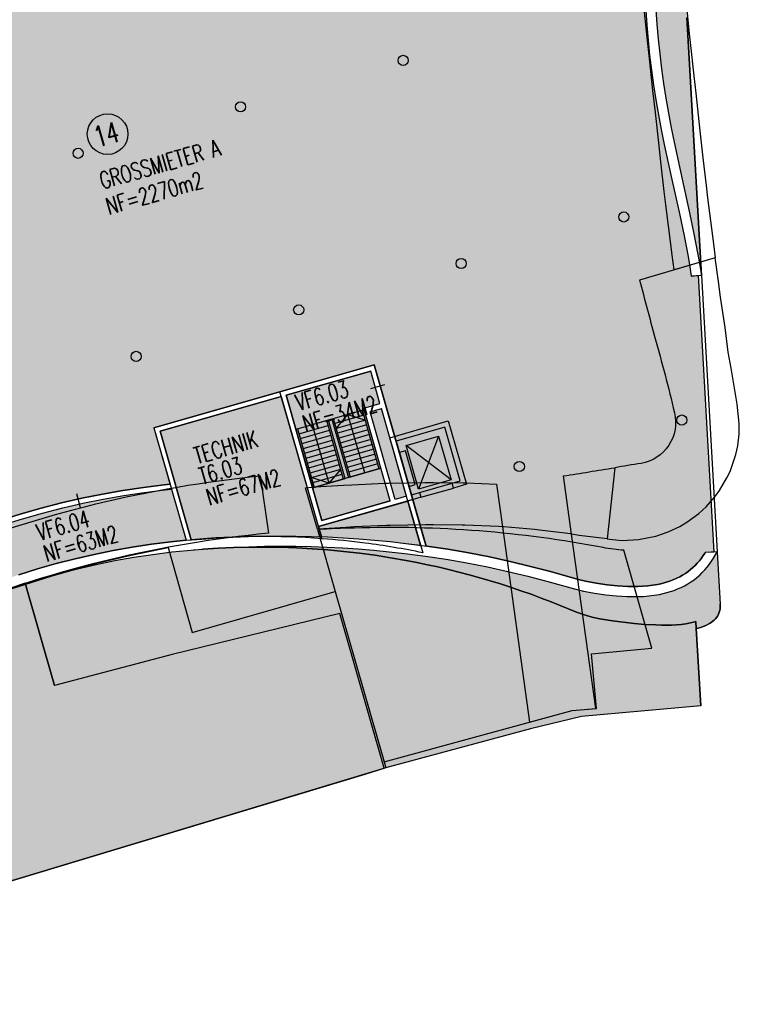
# Model space of a CAD drawing. Extents: x 80319 to 80437, y 236785 to 236883.
# Tile 3 of 4: x 80395 to 80437, y 236785 to 236843. Entities that reach past the tile are written whole.
import ezdxf

# ---------------------------------------------------------------- set-up
doc = ezdxf.new("R2010")
doc.units = 0
doc.header["$LTSCALE"] = 0.5
doc.layers.get('0').update_dxf_attribs({"linetype": 'CONTINUOUS'})
for name, color, linetype, plot in [('00_POLYNETTO', 6, 'CONTINUOUS', False), ('00_RAUMPOLY', 6, 'CONTINUOUS', False), ('06_BESCHR3', 10, 'CONTINUOUS', False)]:
    doc.layers.add(name, color=color, linetype=linetype, plot=plot)
for name, color, linetype in [('01_MWTRAG', 7, 'CONTINUOUS'), ('01_SICHTKANT', 1, 'CONTINUOUS'), ('02_FENSTER_TUER', 5, 'CONTINUOUS'), ('06_BESCHR1', 1, 'CONTINUOUS'), ('253', 253, 'CONTINUOUS'), ('A (Hülle)', 253, 'CONTINUOUS'), ('A (Kerne Wege)', 254, 'CONTINUOUS'), ('E4', 7, 'CONTINUOUS'), ('E6_2.20', 7, 'CONTINUOUS')]:
    doc.layers.add(name, color=color, linetype=linetype)
for name, color, linetype, true_color in [('A (Hof)', 7, 'CONTINUOUS', 0xe6ffe6), ('A (Lager Technik)', 7, 'CONTINUOUS', 0xc2b4a8), ('A (Shops-Großmieter)', 7, 'CONTINUOUS', 0x44c3ee)]:
    doc.layers.add(name, color=color, linetype=linetype, true_color=true_color)
doc.styles.add('RAUM', font='romans.shx', dxfattribs={"width": 0.7})

# ---------------------------------------------------------------- blocks, each defined once
blk = doc.blocks.new('BLOCK_STIEGE180')
at = {"layer": '01_SICHTKANT'}
for p, q in [((-3.6, -2), (-3.6, 0)), ((-3.6, 0), (0, 0)), ((-3.6, -0.1), (0, -0.1)), ((-3.3, -0.1), (-3.3, -1.9)), ((-3, -0.1), (-3, -1.9)), ((-2.7, -0.1), (-2.7, -1.9)), ((-2.4, -0.1), (-2.4, -1.9)), ((-2.1, -0.1), (-2.1, -1.9)), ((-1.8, -0.1), (-1.8, -1.9)), ((-1.5, -0.1), (-1.5, -1.9)), ((-1.2, -0.1), (-1.2, -1.9)), ((-0.9, -0.1), (-0.9, -1.9)), ((-0.6, -0.1), (-0.6, -1.9)), ((0, -1), (-0.6, -0.1)), ((-0.3, -0.1), (-0.3, -1.9)), ((0, 0), (0, -2)), ((-3.6, -1), (0, -1)), ((-0.6, -1.9), (0, -1)), ((0, -1.9), (-3.6, -1.9)), ((0, -2), (-3.6, -2))]:
    blk.add_line(p, q, dxfattribs=at)

msp = doc.modelspace()

# ---------------------------------------------------------------- hatches: boundary and pattern name
at = {"layer": 'A (Hof)'}
msp.add_hatch(color=256, dxfattribs=at).paths.add_polyline_path([(80395.027, 236810.076), (80394.834, 236810.016), (80393.758, 236809.652), (80392.692, 236809.26), (80392.137, 236809.061), (80391.575, 236808.885), (80391.006, 236808.733), (80390.428, 236808.606), (80389.842, 236808.503), (80389.246, 236808.425), (80388.642, 236808.374), (80388.029, 236808.348), (80387.408, 236808.348), (80386.779, 236808.374), (80386.143, 236808.427), (80385.5, 236808.506), (80384.853, 236808.611), (80384.201, 236808.742), (80383.547, 236808.899), (80382.891, 236809.081), (80382.235, 236809.289), (80381.58, 236809.521), (80380.928, 236809.779), (80380.28, 236810.06), (80379.637, 236810.366), (80379.002, 236810.694), (80378.376, 236811.046), (80377.76, 236811.42), (80377.156, 236811.816), (80376.565, 236812.234), (80375.989, 236812.672), (80375.429, 236813.131), (80374.886, 236813.61), (80374.36, 236814.108), (80373.854, 236814.625), (80373.368, 236815.161), (80372.903, 236815.714), (80372.459, 236816.285), (80372.037, 236816.874), (80371.636, 236817.479), (80371.257, 236818.1), (80370.9, 236818.738), (80370.564, 236819.391), (80370.248, 236820.06), (80369.718, 236821.202), (80369.241, 236822.212), (80355.43, 236812.382), (80357.179, 236807.634), (80363.134, 236809.905), (80369.94, 236811.852), (80373.903, 236797.996), (80365.757, 236795.856), (80368.698, 236786.78), (80370.601, 236787.397), (80371.325, 236785.163), (80377.289, 236787.365), (80381.578, 236788.66), (80380.698, 236791.737), (80388.379, 236793.934), (80389.227, 236790.969), (80400.284, 236794.307), (80415.125, 236798.786), (80416.256, 236799.128), (80413.636, 236808.289), (80403.72, 236805.86), (80396.758, 236804.024), (80395.027, 236810.076)])
h = msp.add_hatch(color=256, dxfattribs=at)
h.set_gradient(color1=(230, 255, 230), tint=1)
h.paths.add_polyline_path([(80395.027, 236810.076), (80395.919, 236810.353), (80397.012, 236810.662), (80398.112, 236810.943), (80399.219, 236811.197), (80400.333, 236811.423), (80401.451, 236811.62), (80402.574, 236811.79), (80403.701, 236811.931), (80404.609, 236812.023), (80405.517, 236812.099), (80406.432, 236812.155), (80407.344, 236812.194), (80408.257, 236812.216), (80409.192, 236812.22), (80410.128, 236812.206), (80411.062, 236812.174), (80411.996, 236812.122), (80412.929, 236812.053), (80413.86, 236811.965), (80414.789, 236811.859), (80415.716, 236811.734), (80416.641, 236811.591), (80417.562, 236811.429), (80418.189, 236811.309), (80418.814, 236811.179), (80419.437, 236811.042), (80420.059, 236810.896), (80420.678, 236810.741), (80421.295, 236810.578), (80421.91, 236810.407), (80422.523, 236810.227), (80423.133, 236810.039), (80423.74, 236809.842), (80424.343, 236809.638), (80424.944, 236809.426), (80425.541, 236809.205), (80426.135, 236808.977), (80427.632, 236808.367), (80427.928, 236808.263), (80428.286, 236808.151), (80428.649, 236808.054), (80429.015, 236807.973), (80429.384, 236807.906), (80429.755, 236807.854), (80431.041, 236807.706), (80431.686, 236807.648), (80432.332, 236807.61), (80432.655, 236807.6), (80432.979, 236807.599), (80433.261, 236807.605), (80433.544, 236807.62), (80433.825, 236807.645), (80434.105, 236807.681), (80434.384, 236807.731), (80434.562, 236807.772), (80434.697, 236807.81), (80434.72, 236807.404), (80434.981, 236802.825), (80427.925, 236802.188), (80424.916, 236801.463), (80416.272, 236799.133), (80416.256, 236799.128), (80413.636, 236808.289), (80403.72, 236805.86), (80396.758, 236804.024), (80395.027, 236810.076)])
at = {"layer": 'A (Hülle)'}
h = msp.add_hatch(color=256, dxfattribs=at)
h.set_gradient(color1=(173, 173, 173), tint=1, name='SPHERICAL')
h.paths.add_polyline_path([(80429.419, 236867.67), (80429.796, 236866.291), (80430.055, 236865.296), (80430.346, 236864.12), (80430.582, 236863.102), (80430.838, 236861.887), (80431.068, 236860.668), (80431.173, 236860.056), (80431.379, 236858.737), (80431.556, 236857.414), (80431.706, 236856.088), (80431.83, 236854.758), (80431.929, 236853.427), (80432.009, 236852.062), (80432.025, 236851.721), (80432.095, 236850.008), (80432.208, 236846.581), (80432.283, 236844.869), (80432.333, 236844.014), (80432.394, 236843.159), (80432.469, 236842.279), (80432.559, 236841.401), (80432.664, 236840.524), (80432.785, 236839.649), (80432.921, 236838.777), (80433.071, 236837.907), (80433.233, 236837.039), (80433.407, 236836.173), (80433.779, 236834.447), (80434.326, 236831.993), (80434.585, 236830.764), (80434.822, 236829.53), (80434.93, 236828.91), (80435.03, 236828.294), (80434.158, 236843.57), (80434.067, 236845.081), (80433.968, 236846.591), (80433.86, 236848.1), (80433.744, 236849.608), (80433.62, 236851.116), (80433.486, 236852.622), (80433.345, 236854.129), (80433.194, 236855.634), (80433.035, 236857.139), (80432.868, 236858.643), (80432.692, 236860.147), (80432.508, 236861.65), (80432.315, 236863.152), (80432.113, 236864.654), (80431.903, 236866.154), (80431.627, 236868.049)])
h.paths.add_polyline_path([(80434.72, 236807.404), (80434.697, 236807.81), (80434.562, 236807.772), (80434.384, 236807.731), (80434.105, 236807.681), (80433.825, 236807.645), (80433.544, 236807.62), (80433.261, 236807.605), (80432.979, 236807.599), (80432.655, 236807.6), (80432.332, 236807.61), (80431.686, 236807.648), (80431.041, 236807.706), (80429.755, 236807.854), (80429.384, 236807.906), (80429.015, 236807.973), (80428.649, 236808.054), (80428.286, 236808.151), (80427.928, 236808.263), (80427.632, 236808.367), (80426.135, 236808.977), (80425.541, 236809.205), (80424.944, 236809.426), (80424.343, 236809.638), (80423.74, 236809.842), (80423.133, 236810.039), (80422.523, 236810.227), (80421.91, 236810.407), (80421.295, 236810.578), (80420.678, 236810.741), (80420.059, 236810.896), (80419.437, 236811.042), (80418.814, 236811.179), (80418.189, 236811.309), (80417.562, 236811.429), (80416.641, 236811.591), (80415.716, 236811.734), (80414.789, 236811.859), (80413.86, 236811.965), (80412.929, 236812.053), (80411.996, 236812.122), (80411.062, 236812.174), (80410.128, 236812.206), (80409.192, 236812.22), (80408.257, 236812.216), (80407.344, 236812.194), (80406.432, 236812.155), (80405.517, 236812.099), (80406.427, 236812.161), (80407.338, 236812.21), (80408.249, 236812.245), (80409.173, 236812.267), (80410.097, 236812.276), (80411.022, 236812.271), (80411.946, 236812.252), (80412.869, 236812.219), (80413.793, 236812.172), (80414.715, 236812.111), (80415.636, 236812.036), (80416.556, 236811.947), (80417.475, 236811.843), (80418.704, 236811.683), (80419.929, 236811.497), (80421.15, 236811.285), (80422.367, 236811.047), (80423.578, 236810.784), (80424.763, 236810.499), (80425.942, 236810.19), (80427.519, 236809.743), (80428.046, 236809.619), (80428.375, 236809.552), (80428.705, 236809.494), (80429.369, 236809.399), (80430.003, 236809.333), (80430.639, 236809.295), (80430.958, 236809.288), (80431.277, 236809.291), (80431.595, 236809.305), (80431.912, 236809.33), (80432.229, 236809.369), (80432.543, 236809.422), (80432.762, 236809.468), (80432.98, 236809.523), (80433.196, 236809.586), (80433.408, 236809.658), (80433.617, 236809.74), (80433.822, 236809.831), (80434.023, 236809.931), (80434.218, 236810.042), (80434.408, 236810.162), (80434.591, 236810.291), (80434.761, 236810.424), (80434.923, 236810.566), (80435.079, 236810.715), (80435.227, 236810.871), (80435.368, 236811.034), (80435.502, 236811.203), (80435.628, 236811.378), (80435.747, 236811.558), (80435.964, 236811.932), (80436.14, 236808.844), (80436.142, 236808.713), (80436.133, 236808.59), (80436.113, 236808.473), (80436.083, 236808.362), (80436.042, 236808.258), (80435.992, 236808.16), (80435.933, 236808.068), (80435.865, 236807.982), (80435.788, 236807.901), (80435.702, 236807.827), (80435.609, 236807.757), (80435.508, 236807.693), (80435.286, 236807.579), (80435.037, 236807.484), (80434.765, 236807.407), (80434.72, 236807.397)])
at = {"layer": 'A (Kerne Wege)'}
for points in [[(80416.617, 236814.959), (80415.049, 236820.439), (80416.01, 236820.714), (80415.46, 236822.637), (80410.461, 236821.207), (80412.578, 236813.803)], [(80404.544, 236812.62), (80403.634, 236812.527), (80402.492, 236812.384), (80401.354, 236812.213), (80400.221, 236812.012), (80399.093, 236811.784), (80397.971, 236811.527), (80396.856, 236811.241), (80395.748, 236810.928), (80394.649, 236810.586), (80393.559, 236810.218), (80392.487, 236809.824), (80391.946, 236809.63), (80391.408, 236809.462), (80390.863, 236809.316), (80390.311, 236809.194), (80389.751, 236809.096), (80389.182, 236809.022), (80388.604, 236808.973), (80388.017, 236808.948), (80387.42, 236808.948), (80386.816, 236808.973), (80386.204, 236809.024), (80385.585, 236809.1), (80384.96, 236809.201), (80384.422, 236809.309), (80384.879, 236812.384), (80384.998, 236812.356), (80385.514, 236812.252), (80386.022, 236812.17), (80386.521, 236812.108), (80387.009, 236812.068), (80387.486, 236812.048), (80387.952, 236812.048), (80388.406, 236812.067), (80388.849, 236812.105), (80389.283, 236812.161), (80389.709, 236812.236), (80390.128, 236812.329), (80390.544, 236812.44), (80390.959, 236812.57), (80391.43, 236812.739), (80392.528, 236813.141), (80393.692, 236813.535), (80394.866, 236813.9), (80396.049, 236814.235), (80397.24, 236814.54), (80398.438, 236814.814), (80399.643, 236815.058), (80400.853, 236815.272), (80402.068, 236815.455), (80403.285, 236815.608), (80403.678, 236815.648)]]:
    msp.add_hatch(color=256, dxfattribs=at).paths.add_polyline_path(points)
at = {"layer": 'A (Lager Technik)'}
msp.add_hatch(color=256, dxfattribs=at).paths.add_polyline_path([(80418.41, 236812.326), (80417.66, 236814.945), (80412.373, 236813.433), (80410.172, 236821.124), (80403.01, 236819.075), (80404.849, 236812.645), (80405.472, 236812.697), (80406.391, 236812.76), (80407.31, 236812.809), (80408.23, 236812.845), (80409.163, 236812.867), (80410.096, 236812.876), (80411.03, 236812.871), (80411.963, 236812.851), (80412.895, 236812.818), (80413.828, 236812.771), (80414.759, 236812.709), (80415.689, 236812.633), (80416.618, 236812.543), (80417.547, 236812.439)])
at = {"layer": 'A (Shops-Großmieter)'}
msp.add_hatch(color=256, dxfattribs=at).paths.add_polyline_path([(80435.246, 236811.891), (80435.237, 236811.874), (80435.134, 236811.719), (80435.023, 236811.565), (80434.906, 236811.416), (80434.782, 236811.274), (80434.654, 236811.138), (80434.519, 236811.009), (80434.378, 236810.887), (80434.232, 236810.772), (80434.074, 236810.66), (80433.91, 236810.557), (80433.741, 236810.461), (80433.566, 236810.373), (80433.387, 236810.294), (80433.203, 236810.222), (80433.015, 236810.158), (80432.822, 236810.102), (80432.627, 236810.053), (80432.431, 236810.011), (80432.142, 236809.963), (80431.852, 236809.927), (80431.558, 236809.904), (80431.261, 236809.891), (80430.961, 236809.888), (80430.664, 236809.895), (80430.052, 236809.931), (80429.443, 236809.994), (80428.8, 236810.086), (80428.487, 236810.142), (80428.175, 236810.205), (80427.669, 236810.324), (80426.1, 236810.769), (80424.909, 236811.081), (80423.712, 236811.369), (80422.488, 236811.635), (80421.259, 236811.875), (80420.025, 236812.089), (80418.787, 236812.277), (80418.734, 236812.284), (80418.604, 236812.737), (80418.291, 236813.83), (80415.666, 236823.008), (80402.639, 236819.281), (80403.594, 236815.941), (80403.251, 236815.906), (80402.027, 236815.753), (80400.805, 236815.568), (80399.587, 236815.353), (80398.375, 236815.107), (80397.169, 236814.831), (80395.971, 236814.524), (80394.781, 236814.188), (80393.6, 236813.821), (80392.428, 236813.424), (80391.328, 236813.021), (80390.863, 236812.854), (80390.46, 236812.728), (80390.057, 236812.62), (80389.651, 236812.53), (80389.238, 236812.458), (80388.817, 236812.403), (80388.387, 236812.366), (80388.211, 236812.359), (80383.856, 236827.584), (80374.823, 236832.201), (80374.91, 236833.327), (80374.957, 236835.657), (80374.857, 236837.621), (80374.671, 236839.284), (80374.418, 236840.808), (80374.111, 236842.218), (80373.735, 236843.618), (80373.033, 236845.714), (80372.275, 236847.545), (80392.869, 236853.436), (80394.608, 236847.355), (80402.3, 236849.555), (80398.862, 236861.573), (80404.969, 236863.32), (80405.068, 236862.974), (80417.543, 236865.12), (80418.678, 236858.517), (80430.48, 236860.546), (80430.581, 236859.959), (80430.785, 236858.651), (80430.961, 236857.341), (80431.11, 236856.026), (80431.232, 236854.708), (80431.331, 236853.387), (80431.41, 236852.03), (80431.426, 236851.694), (80431.496, 236849.986), (80431.608, 236846.558), (80431.684, 236844.838), (80431.734, 236843.975), (80431.796, 236843.112), (80431.872, 236842.223), (80431.963, 236841.334), (80432.069, 236840.447), (80432.191, 236839.562), (80432.329, 236838.68), (80432.48, 236837.801), (80432.644, 236836.925), (80432.819, 236836.051), (80433.193, 236834.319), (80433.739, 236831.866), (80433.997, 236830.645), (80434.232, 236829.421), (80434.339, 236828.811), (80434.427, 236828.26), (80434.83, 236828.283), (80435.764, 236811.921)])

# ---------------------------------------------------------------- linework, layer by layer
at = {"layer": '00_POLYNETTO'}
for points in [[(80431.734, 236843.975), (80431.796, 236843.112), (80431.872, 236842.223), (80431.963, 236841.334), (80432.069, 236840.447), (80432.191, 236839.562), (80432.329, 236838.68), (80432.48, 236837.801), (80432.644, 236836.925), (80432.819, 236836.051), (80433.193, 236834.319), (80433.739, 236831.866), (80433.997, 236830.645), (80434.232, 236829.421), (80434.339, 236828.811), (80434.427, 236828.26), (80434.83, 236828.283), (80435.764, 236811.921), (80435.246, 236811.891), (80435.237, 236811.874), (80435.134, 236811.719), (80435.023, 236811.565), (80434.906, 236811.416), (80434.782, 236811.274), (80434.654, 236811.138), (80434.519, 236811.009), (80434.378, 236810.887), (80434.232, 236810.772), (80434.074, 236810.66), (80433.91, 236810.557), (80433.741, 236810.461), (80433.566, 236810.373), (80433.387, 236810.294), (80433.203, 236810.222), (80433.015, 236810.158), (80432.822, 236810.102), (80432.627, 236810.053), (80432.431, 236810.011), (80432.142, 236809.963), (80431.852, 236809.927), (80431.558, 236809.904), (80431.261, 236809.891), (80430.961, 236809.888), (80430.664, 236809.895), (80430.052, 236809.931), (80429.443, 236809.994), (80428.8, 236810.086), (80428.487, 236810.142), (80428.175, 236810.205), (80427.669, 236810.324), (80426.1, 236810.769), (80424.909, 236811.081), (80423.712, 236811.369), (80422.488, 236811.635), (80421.259, 236811.875), (80420.025, 236812.089), (80418.787, 236812.277), (80418.734, 236812.284), (80418.604, 236812.737), (80418.291, 236813.83), (80415.666, 236823.008), (80402.639, 236819.281), (80403.594, 236815.941), (80403.251, 236815.906), (80402.027, 236815.753), (80400.805, 236815.568), (80399.587, 236815.353), (80398.375, 236815.107), (80397.169, 236814.831), (80395.971, 236814.524), (80394.781, 236814.188), (80393.6, 236813.821)], [(80389.227, 236790.969), (80400.284, 236794.307), (80415.125, 236798.786), (80416.256, 236799.128), (80413.636, 236808.289), (80403.72, 236805.86), (80396.758, 236804.024), (80395.027, 236810.076), (80395.027, 236810.076), (80394.834, 236810.016), (80393.758, 236809.652)]]:
    msp.add_lwpolyline(points, dxfattribs=at)
at = {"layer": '00_POLYNETTO', "linetype": 'Continuous'}
for points in [[(80432.333, 236844.014), (80432.394, 236843.159), (80432.469, 236842.279), (80432.559, 236841.401), (80432.664, 236840.524), (80432.785, 236839.649), (80432.921, 236838.777), (80433.071, 236837.907), (80433.233, 236837.039), (80433.407, 236836.173), (80433.779, 236834.447), (80434.326, 236831.993), (80434.585, 236830.764), (80434.822, 236829.53), (80434.93, 236828.91), (80435.03, 236828.294), (80434.158, 236843.57)], [(80393.692, 236813.535), (80394.866, 236813.9), (80396.049, 236814.235), (80397.24, 236814.54), (80398.438, 236814.814), (80399.643, 236815.058), (80400.853, 236815.272), (80402.068, 236815.455), (80403.285, 236815.608), (80403.678, 236815.648), (80404.544, 236812.62), (80403.634, 236812.527), (80402.492, 236812.384), (80401.354, 236812.213), (80400.221, 236812.012), (80399.093, 236811.784), (80397.971, 236811.527), (80396.856, 236811.241), (80395.748, 236810.928), (80394.649, 236810.586)]]:
    msp.add_lwpolyline(points, dxfattribs=at)
at = {"layer": '00_POLYNETTO'}
for points in [[(80412.578, 236813.803), (80416.617, 236814.959), (80415.049, 236820.439), (80416.01, 236820.714), (80415.46, 236822.637), (80410.461, 236821.207)], [(80418.41, 236812.326), (80417.66, 236814.945), (80412.373, 236813.433), (80410.172, 236821.124), (80403.01, 236819.075), (80404.849, 236812.645), (80405.472, 236812.697), (80406.391, 236812.76), (80407.31, 236812.809), (80408.23, 236812.845), (80409.163, 236812.867), (80410.096, 236812.876), (80411.03, 236812.871), (80411.963, 236812.851), (80412.895, 236812.818), (80413.828, 236812.771), (80414.759, 236812.709), (80415.689, 236812.633), (80416.618, 236812.543), (80417.547, 236812.439)]]:
    msp.add_lwpolyline(points, close=True, dxfattribs=at)
at = {"layer": '00_POLYNETTO', "linetype": 'Continuous'}
for points in [[(80395.027, 236810.076), (80395.919, 236810.353), (80397.012, 236810.662), (80398.112, 236810.943), (80399.219, 236811.197), (80400.333, 236811.423), (80401.451, 236811.62), (80402.574, 236811.79), (80403.701, 236811.931), (80404.609, 236812.023), (80405.517, 236812.099), (80405.517, 236812.099), (80406.432, 236812.155), (80407.344, 236812.194), (80408.257, 236812.216), (80409.192, 236812.22), (80410.128, 236812.206), (80411.062, 236812.174), (80411.996, 236812.122), (80412.929, 236812.053), (80413.86, 236811.965), (80414.789, 236811.859), (80415.716, 236811.734), (80416.641, 236811.591), (80417.562, 236811.429), (80418.189, 236811.309), (80418.814, 236811.179), (80419.437, 236811.042), (80420.059, 236810.896), (80420.678, 236810.741), (80421.295, 236810.578), (80421.91, 236810.407), (80422.523, 236810.227), (80423.133, 236810.039), (80423.74, 236809.842), (80424.343, 236809.638), (80424.944, 236809.426), (80425.541, 236809.205), (80426.135, 236808.977), (80427.632, 236808.367), (80427.928, 236808.263), (80428.286, 236808.151), (80428.649, 236808.054), (80429.015, 236807.973), (80429.384, 236807.906), (80429.755, 236807.854), (80431.041, 236807.706), (80431.686, 236807.648), (80432.332, 236807.61), (80432.655, 236807.6), (80432.979, 236807.599), (80433.261, 236807.605), (80433.544, 236807.62), (80433.825, 236807.645), (80434.105, 236807.681), (80434.384, 236807.731), (80434.562, 236807.772), (80434.697, 236807.81), (80434.72, 236807.404), (80434.981, 236802.825), (80427.925, 236802.188), (80424.916, 236801.463), (80416.272, 236799.133), (80416.256, 236799.128), (80413.636, 236808.289), (80403.72, 236805.86), (80396.758, 236804.024), (80395.027, 236810.076)], [(80434.72, 236807.404), (80434.697, 236807.81), (80434.562, 236807.772), (80434.384, 236807.731), (80434.105, 236807.681), (80433.825, 236807.645), (80433.544, 236807.62), (80433.261, 236807.605), (80432.979, 236807.599), (80432.655, 236807.6), (80432.332, 236807.61), (80431.686, 236807.648), (80431.041, 236807.706), (80429.755, 236807.854), (80429.384, 236807.906), (80429.015, 236807.973), (80428.649, 236808.054), (80428.286, 236808.151), (80427.928, 236808.263), (80427.632, 236808.367), (80426.135, 236808.977), (80425.541, 236809.205), (80424.944, 236809.426), (80424.343, 236809.638), (80423.74, 236809.842), (80423.133, 236810.039), (80422.523, 236810.227), (80421.91, 236810.407), (80421.295, 236810.578), (80420.678, 236810.741), (80420.059, 236810.896), (80419.437, 236811.042), (80418.814, 236811.179), (80418.189, 236811.309), (80417.562, 236811.429), (80416.641, 236811.591), (80415.716, 236811.734), (80414.789, 236811.859), (80413.86, 236811.965), (80412.929, 236812.053), (80411.996, 236812.122), (80411.062, 236812.174), (80410.128, 236812.206), (80409.192, 236812.22), (80408.257, 236812.216), (80407.344, 236812.194), (80406.432, 236812.155), (80405.517, 236812.099), (80405.517, 236812.099), (80406.427, 236812.161), (80407.338, 236812.21), (80408.249, 236812.245), (80409.173, 236812.267), (80410.097, 236812.276), (80411.022, 236812.271), (80411.946, 236812.252), (80412.869, 236812.219), (80413.793, 236812.172), (80414.715, 236812.111), (80415.636, 236812.036), (80416.556, 236811.947), (80417.475, 236811.843), (80418.704, 236811.683), (80419.929, 236811.497), (80421.15, 236811.285), (80422.367, 236811.047), (80423.578, 236810.784), (80424.763, 236810.499), (80425.942, 236810.19), (80427.519, 236809.743), (80428.046, 236809.619), (80428.375, 236809.552), (80428.705, 236809.494), (80429.369, 236809.399), (80430.003, 236809.333), (80430.639, 236809.295), (80430.958, 236809.288), (80431.277, 236809.291), (80431.595, 236809.305), (80431.912, 236809.33), (80432.229, 236809.369), (80432.543, 236809.422), (80432.762, 236809.468), (80432.98, 236809.523), (80433.196, 236809.586), (80433.408, 236809.658), (80433.617, 236809.74), (80433.822, 236809.831), (80434.023, 236809.931), (80434.218, 236810.042), (80434.408, 236810.162), (80434.591, 236810.291), (80434.761, 236810.424), (80434.923, 236810.566), (80435.079, 236810.715), (80435.227, 236810.871), (80435.368, 236811.034), (80435.502, 236811.203), (80435.628, 236811.378), (80435.747, 236811.558), (80435.964, 236811.932), (80436.14, 236808.844), (80436.142, 236808.713), (80436.133, 236808.59), (80436.113, 236808.473), (80436.083, 236808.362), (80436.042, 236808.258), (80435.992, 236808.16), (80435.933, 236808.068), (80435.865, 236807.982), (80435.788, 236807.901), (80435.702, 236807.827), (80435.609, 236807.757), (80435.508, 236807.693), (80435.286, 236807.579), (80435.037, 236807.484), (80434.765, 236807.407), (80434.72, 236807.397)]]:
    msp.add_lwpolyline(points, close=True, dxfattribs=at)
at = {"layer": '00_RAUMPOLY'}
for points in [[(80434.114, 236844.448), (80434.303, 236842.595), (80434.377, 236841.898), (80434.576, 236840.107), (80434.699, 236839.077), (80434.936, 236836.855), (80435.112, 236835.258), (80435.3, 236833.619), (80435.387, 236832.896), (80435.673, 236830.612), (80435.732, 236830.163), (80435.839, 236829.346), (80435.839, 236829.346), (80435.839, 236829.346), (80433.413, 236828.628), (80433.413, 236828.628), (80433.413, 236828.628), (80433.413, 236828.628), (80433.299, 236829.488), (80433.233, 236829.994), (80432.921, 236832.468), (80432.824, 236833.272), (80432.625, 236835.02), (80432.5, 236836.135), (80432.301, 236837.93), (80432.157, 236839.233), (80431.926, 236841.316), (80431.813, 236842.374), (80431.62, 236844.26)], [(80394.194, 236809.745), (80396.61, 236810.522), (80399.341, 236811.28), (80401.285, 236811.745), (80403.469, 236812.196), (80404.906, 236807.173), (80413.367, 236809.594), (80416.353, 236799.154), (80389.227, 236790.969)]]:
    msp.add_lwpolyline(points, dxfattribs=at)
for points in [[(80431.368, 236828.022), (80431.368, 236828.022, 0.000457), (80432.265, 236824.633, -0.012585), (80433.429, 236820.172), (80433.429, 236820.172, -0.437044), (80431.453, 236817.176, -0.000854), (80429.897, 236816.919), (80429.896, 236816.918), (80429.445, 236812.704), (80429.755, 236812.662), (80430.332, 236812.619), (80431.31, 236812.667), (80432.319, 236812.868), (80433.06, 236813.124), (80433.741, 236813.442), (80434.165, 236813.693), (80434.863, 236814.206), (80435.302, 236814.603), (80435.822, 236815.191), (80436.094, 236815.56), (80436.538, 236816.309), (80436.722, 236816.7), (80437.065, 236817.698), (80437.173, 236818.219), (80437.252, 236818.912), (80437.266, 236819.528), (80437.138, 236820.673), (80436.789, 236822.812), (80436.606, 236823.76), (80436.421, 236825.212), (80436.159, 236827.017), (80436.03, 236827.94), (80435.839, 236829.346), (80431.368, 236828.022)], [(80412.577, 236812.718, 0.041407), (80404.846, 236812.655), (80403.01, 236819.075), (80410.172, 236821.124)], [(80426.868, 236816.433, 0.001658), (80429.896, 236816.918), (80429.445, 236812.704), (80429.445, 236812.704), (80427.796, 236812.906), (80427.349, 236812.985), (80426.868, 236816.433)], [(80389.158, 236808.184), (80388.103, 236811.393, 0.045199), (80389.801, 236811.752, -0.07115), (80408.931, 236816.431), (80409.405, 236813.036, 0.070983), (80390.932, 236808.596, -0.047315), (80389.158, 236808.184, -33.539311)], [(80418.536, 236811.884, 0.018451), (80415.134, 236812.456, 0.013747), (80412.577, 236812.718), (80412.373, 236813.433), (80417.66, 236814.945)], [(80413.367, 236809.594), (80416.251, 236799.509), (80427.375, 236802.54), (80428.824, 236802.671), (80428.531, 236805.907), (80432.097, 236806.229), (80430.437, 236812.035, -0.031356), (80429.206, 236812.186, 0.055539), (80414.481, 236813.344, 0.008108), (80412.317, 236813.263)]]:
    msp.add_lwpolyline(points, format="xyb", close=True, dxfattribs=at)
for points in [[(80416.617, 236814.959), (80415.049, 236820.439), (80416.01, 236820.714), (80415.46, 236822.637), (80410.461, 236821.207), (80412.578, 236813.803)], [(80420.751, 236816.141), (80419.844, 236819.312), (80416.959, 236818.487), (80417.866, 236815.316)], [(80422.898, 236815.942), (80423.25, 236813.417), (80423.012, 236813.435), (80421.026, 236813.519), (80420.871, 236813.524), (80419.173, 236813.539), (80418.734, 236813.544), (80418.697, 236813.544), (80416.604, 236813.505), (80416.401, 236813.498), (80414.479, 236813.416), (80413.998, 236813.388), (80412.348, 236813.284), (80412.312, 236813.281), (80411.61, 236815.735), (80411.787, 236815.749), (80412.175, 236815.778), (80413.846, 236815.883), (80414.352, 236815.913), (80416.305, 236815.996), (80416.538, 236816.004), (80418.664, 236816.043), (80418.737, 236816.044), (80419.197, 236816.039), (80420.923, 236816.024), (80421.12, 236816.017), (80422.898, 236815.942)], [(80427.375, 236802.54), (80428.787, 236802.667), (80427.349, 236812.985), (80427.291, 236812.995), (80425.612, 236813.208), (80425.154, 236813.263), (80423.344, 236813.411), (80423.25, 236813.417), (80424.861, 236801.855)]]:
    msp.add_lwpolyline(points, close=True, dxfattribs=at)
at = {"layer": '01_MWTRAG'}
for p, q in [((80435.03, 236828.294), (80434.427, 236828.26)), ((80410.461, 236821.207), (80415.46, 236822.637)), ((80416.01, 236820.714), (80415.46, 236822.637)), ((80402.639, 236819.281), (80410.09, 236821.412)), ((80403.01, 236819.075), (80410.172, 236821.124)), ((80412.578, 236813.803), (80410.461, 236821.207)), ((80415.049, 236820.439), (80416.01, 236820.714)), ((80416.617, 236814.959), (80415.049, 236820.439)), ((80415.42, 236820.233), (80416.093, 236820.425)), ((80416.905, 236815.041), (80415.42, 236820.233)), ((80417.578, 236815.234), (80416.093, 236820.425)), ((80402.639, 236819.281), (80404.544, 236812.62)), ((80403.01, 236819.075), (80404.849, 236812.645)), ((80417.578, 236815.234), (80416.702, 236818.295)), ((80416.617, 236814.959), (80412.578, 236813.803)), ((80417.578, 236815.234), (80416.905, 236815.041)), ((80417.66, 236814.945), (80418.41, 236812.326)), ((80417.66, 236814.945), (80418.41, 236812.326)), ((80417.949, 236815.028), (80418.734, 236812.284)), ((80412.373, 236813.433), (80412.545, 236812.831)), ((80435.964, 236811.932), (80435.246, 236811.891))]:
    msp.add_line(p, q, dxfattribs=at)
for points in [[(80412.373, 236813.433), (80410.09, 236821.412), (80415.666, 236823.008), (80417.949, 236815.028)], [(80418.43, 236815.165), (80417.66, 236814.945), (80416.588, 236818.695), (80420.049, 236819.685), (80421.122, 236815.935), (80420.353, 236815.715), (80420.27, 236816.004), (80420.751, 236816.141), (80419.844, 236819.312), (80416.959, 236818.487), (80417.866, 236815.316), (80418.347, 236815.454), (80418.43, 236815.165)]]:
    msp.add_lwpolyline(points, close=True, dxfattribs=at)
for centre in [(80417.378, 236841.023), (80407.763, 236838.273), (80398.149, 236835.523), (80430.43, 236831.755), (80420.815, 236829.005), (80411.201, 236826.255), (80401.587, 236823.505), (80433.868, 236819.737), (80424.253, 236816.987)]:
    msp.add_circle(centre, 0.3, dxfattribs=at)
at = {"layer": '01_SICHTKANT'}
for p, q in [((80434.158, 236843.57), (80435.03, 236828.294)), ((80415.471, 236821.6), (80416.288, 236821.833)), ((80415.076, 236820.343), (80411.038, 236819.188)), ((80419.473, 236818.79), (80418.293, 236815.644)), ((80420.216, 236816.194), (80417.55, 236818.24)), ((80416.066, 236816.881), (80412.028, 236815.726)), ((80418.347, 236815.454), (80420.27, 236816.004)), ((80418.43, 236815.165), (80420.353, 236815.715)), ((80398.285, 236814.553), (80398.072, 236815.376)), ((80435.964, 236811.932), (80436.14, 236808.844))]:
    msp.add_line(p, q, dxfattribs=at)
at = {"layer": '01_SICHTKANT', "linetype": 'Continuous'}
msp.add_line((80434.72, 236807.404), (80434.697, 236807.81), dxfattribs=at)
at = {"layer": '01_SICHTKANT'}
msp.add_lwpolyline([(80418.293, 236815.644), (80417.55, 236818.24), (80419.473, 236818.79), (80420.216, 236816.194)], close=True, dxfattribs=at)
msp.add_lwpolyline([(80417.163, 236817.818), (80417.736, 236815.814), (80418.099, 236815.918), (80417.526, 236817.922), (80417.163, 236817.818)], dxfattribs=at)
msp.add_lwpolyline([(80417.163, 236817.818), (80417.736, 236815.814), (80418.099, 236815.918), (80417.526, 236817.922), (80417.163, 236817.818)], dxfattribs=at)
at = {"layer": '01_SICHTKANT', "linetype": 'Continuous'}
msp.add_lwpolyline([(80404.999, 236812.055), (80405.52, 236812.098), (80406.432, 236812.155), (80407.344, 236812.194), (80408.257, 236812.216), (80409.192, 236812.22), (80410.128, 236812.206), (80411.062, 236812.174), (80411.996, 236812.122), (80412.929, 236812.053), (80413.86, 236811.965), (80414.789, 236811.859), (80415.716, 236811.734), (80416.641, 236811.591), (80417.562, 236811.429), (80418.189, 236811.309), (80418.814, 236811.179), (80419.437, 236811.042), (80420.059, 236810.896), (80420.678, 236810.741), (80421.295, 236810.578), (80421.91, 236810.407), (80422.523, 236810.227), (80423.133, 236810.039), (80423.74, 236809.842), (80424.343, 236809.638), (80424.944, 236809.426), (80425.541, 236809.205), (80426.135, 236808.977), (80427.632, 236808.367), (80427.928, 236808.263), (80428.286, 236808.151), (80428.649, 236808.054), (80429.015, 236807.973), (80429.384, 236807.906), (80429.755, 236807.854), (80431.041, 236807.706), (80431.686, 236807.648), (80432.332, 236807.61), (80432.655, 236807.6), (80432.979, 236807.599), (80433.261, 236807.605), (80433.544, 236807.62), (80433.825, 236807.645), (80434.105, 236807.681), (80434.384, 236807.731), (80434.562, 236807.772), (80434.697, 236807.81)], dxfattribs=at)
at = {"layer": '02_FENSTER_TUER'}
for p, q in [((80434.83, 236828.283), (80435.764, 236811.921)), ((80435.03, 236828.294), (80435.964, 236811.932))]:
    msp.add_line(p, q, dxfattribs=at)
at = {"layer": '06_BESCHR1'}
msp.add_circle((80399.896, 236836.661), 1.203, dxfattribs=at)
at = {"layer": '253'}
for p, q in [((80395.027, 236810.076), (80396.758, 236804.024)), ((80395.027, 236810.076), (80396.758, 236804.024)), ((80434.981, 236802.825), (80434.72, 236807.404)), ((80434.981, 236802.825), (80434.72, 236807.404))]:
    msp.add_line(p, q, dxfattribs=at)
at = {"layer": 'A (Lager Technik)'}
msp.add_solid([(80416.905, 236815.041), (80417.578, 236815.234), (80415.42, 236820.233), (80416.093, 236820.425)], dxfattribs=at)
at = {"layer": 'E4', "color": 1, "linetype": 'Continuous'}
msp.add_lwpolyline([(80434.72, 236807.397), (80434.765, 236807.407), (80435.037, 236807.484), (80435.286, 236807.579), (80435.508, 236807.693), (80435.609, 236807.757), (80435.702, 236807.827), (80435.788, 236807.901), (80435.865, 236807.982), (80435.933, 236808.068), (80435.992, 236808.16), (80436.042, 236808.258), (80436.083, 236808.362), (80436.113, 236808.473), (80436.133, 236808.59), (80436.142, 236808.713), (80436.14, 236808.844)], dxfattribs=at)
at = {"layer": 'E6_2.20', "linetype": 'Continuous'}
for points in [[(80431.734, 236843.975), (80431.796, 236843.112), (80431.872, 236842.223), (80431.963, 236841.334), (80432.069, 236840.447), (80432.191, 236839.562), (80432.329, 236838.68), (80432.48, 236837.801), (80432.644, 236836.925), (80432.819, 236836.051), (80433.193, 236834.319), (80433.739, 236831.866), (80433.997, 236830.645), (80434.232, 236829.421), (80434.339, 236828.811), (80434.427, 236828.26)], [(80432.333, 236844.014), (80432.394, 236843.159), (80432.469, 236842.279), (80432.559, 236841.401), (80432.664, 236840.524), (80432.785, 236839.649), (80432.921, 236838.777), (80433.071, 236837.907), (80433.233, 236837.039), (80433.407, 236836.173), (80433.779, 236834.447), (80434.326, 236831.993), (80434.585, 236830.764), (80434.822, 236829.53), (80434.93, 236828.91), (80435.03, 236828.294)], [(80393.6, 236813.821), (80394.781, 236814.188), (80395.971, 236814.524), (80397.169, 236814.831), (80398.375, 236815.107), (80399.587, 236815.353), (80400.805, 236815.568), (80402.027, 236815.753), (80403.251, 236815.906), (80403.594, 236815.941)], [(80393.692, 236813.535), (80394.866, 236813.9), (80396.049, 236814.235), (80397.24, 236814.54), (80398.438, 236814.814), (80399.643, 236815.058), (80400.853, 236815.272), (80402.068, 236815.455), (80403.285, 236815.608), (80403.678, 236815.648)], [(80394.649, 236810.586), (80395.748, 236810.928), (80396.856, 236811.241), (80397.971, 236811.527), (80399.093, 236811.784), (80400.221, 236812.012), (80401.354, 236812.213), (80402.492, 236812.384), (80403.634, 236812.527), (80404.553, 236812.621), (80405.472, 236812.697), (80406.391, 236812.76), (80407.31, 236812.809), (80408.23, 236812.845), (80409.163, 236812.867), (80410.096, 236812.876), (80411.03, 236812.871), (80411.963, 236812.851), (80412.895, 236812.818), (80413.828, 236812.771), (80414.759, 236812.709), (80415.689, 236812.633), (80416.618, 236812.543), (80417.547, 236812.439), (80418.787, 236812.277), (80420.025, 236812.089), (80421.259, 236811.875), (80422.488, 236811.635), (80423.712, 236811.369), (80424.909, 236811.081), (80426.1, 236810.769), (80427.669, 236810.324), (80428.175, 236810.205), (80428.487, 236810.142), (80428.8, 236810.086), (80429.443, 236809.994), (80430.052, 236809.931), (80430.664, 236809.895), (80430.961, 236809.888), (80431.261, 236809.891), (80431.558, 236809.904), (80431.852, 236809.927), (80432.142, 236809.963), (80432.431, 236810.011), (80432.627, 236810.053), (80432.822, 236810.102), (80433.015, 236810.158), (80433.203, 236810.222), (80433.387, 236810.294), (80433.566, 236810.373), (80433.741, 236810.461), (80433.91, 236810.557), (80434.074, 236810.66), (80434.232, 236810.772), (80434.378, 236810.887), (80434.519, 236811.009), (80434.654, 236811.138), (80434.782, 236811.274), (80434.906, 236811.416), (80435.023, 236811.565), (80435.134, 236811.719), (80435.237, 236811.874), (80435.246, 236811.891)], [(80393.758, 236809.652), (80394.834, 236810.016), (80395.919, 236810.353), (80397.012, 236810.662), (80398.112, 236810.943), (80399.219, 236811.197), (80400.333, 236811.423), (80401.451, 236811.62), (80402.574, 236811.79), (80403.701, 236811.931), (80404.609, 236812.023), (80405.517, 236812.099), (80406.427, 236812.161), (80407.338, 236812.21), (80408.249, 236812.245), (80409.173, 236812.267), (80410.097, 236812.276), (80411.022, 236812.271), (80411.946, 236812.252), (80412.869, 236812.219), (80413.793, 236812.172), (80414.715, 236812.111), (80415.636, 236812.036), (80416.556, 236811.947), (80417.475, 236811.843), (80418.704, 236811.683), (80419.929, 236811.497), (80421.15, 236811.285), (80422.367, 236811.047), (80423.578, 236810.784), (80424.763, 236810.499), (80425.942, 236810.19), (80427.519, 236809.743), (80428.046, 236809.619), (80428.375, 236809.552), (80428.705, 236809.494), (80429.369, 236809.399), (80430.003, 236809.333), (80430.639, 236809.295), (80430.958, 236809.288), (80431.277, 236809.291), (80431.595, 236809.305), (80431.912, 236809.33), (80432.229, 236809.369), (80432.543, 236809.422), (80432.762, 236809.468), (80432.98, 236809.523), (80433.196, 236809.586), (80433.408, 236809.658), (80433.617, 236809.74), (80433.822, 236809.831), (80434.023, 236809.931), (80434.218, 236810.042), (80434.408, 236810.162), (80434.591, 236810.291), (80434.761, 236810.424), (80434.923, 236810.566), (80435.079, 236810.715), (80435.227, 236810.871), (80435.368, 236811.034), (80435.502, 236811.203), (80435.628, 236811.378), (80435.747, 236811.558), (80435.964, 236811.932)]]:
    msp.add_lwpolyline(points, dxfattribs=at)

# ---------------------------------------------------------------- block references
at = {"xscale": -1}
for p, rotation in [((80415.076, 236820.343), 285.9632056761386), ((80412.028, 236815.726), 105.9632056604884)]:
    msp.add_blockref('BLOCK_STIEGE180', p, dxfattribs=dict(at, rotation=rotation))

# ---------------------------------------------------------------- texts
at = {"layer": '06_BESCHR1', "style": 'RAUM', "width": 0.7}
for s, height, p in [('14', 1.2, (80399.292, 236835.865)), ('GROSSMIETER A', 1, (80399.591, 236833.393)), ('VF6.03', 1, (80411.19, 236820.265)), ('TECHNIK', 1, (80405.175, 236817.114)), ('T6.03', 1, (80405.473, 236815.898)), ('VF6.04', 1, (80395.868, 236812.582))]:
    msp.add_text(s, height=height, rotation=15.96321, dxfattribs=at).set_placement(p)
at = {"layer": '06_BESCHR3', "style": 'RAUM', "width": 0.7}
for s, p in [('NF=2270m2', (80399.98, 236831.878)), ('NF=34M2', (80411.603, 236819.009)), ('NF=67M2', (80405.903, 236814.66)), ('NF=63M2', (80396.281, 236811.326))]:
    msp.add_text(s, height=1, rotation=15.96321, dxfattribs=at).set_placement(p)

doc.saveas('drawing.dxf')
